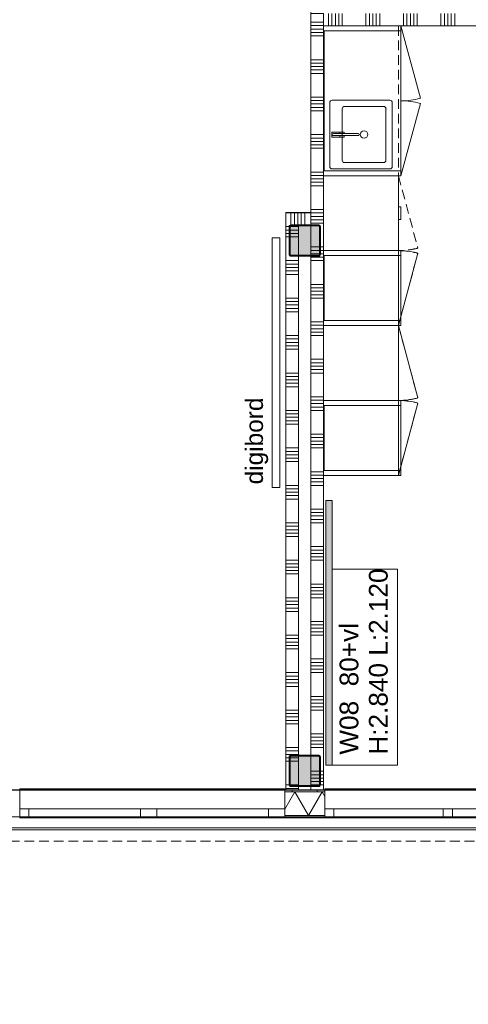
# Model space of a CAD drawing. Header units: millimetres. Extents: x -409 to 257590, y -7786 to 67330.
# Tile 2 of 210: x 6420 to 10009, y 15343 to 23230. Entities that reach past the tile are written whole.
import ezdxf

# ---------------------------------------------------------------- set-up
doc = ezdxf.new("R2010")
doc.units = ezdxf.units.MM
doc.header["$MEASUREMENT"] = 0
doc.linetypes.add('B0702', pattern=[117.37, 78.119999, -39.250001])
for name, color, linetype in [('42 Binnenwandafw', 7, 'Continuous'), ('42 Binnenwandafw Doorsnede-arcering', 7, 'Continuous'), ('72 VI kastenwanden', 7, 'Continuous'), ('Info Wandafwerking aanduiding', 7, 'Continuous'), ('New_21 Buitenwanden', 7, 'Continuous'), ('New_21 Buitenwanden Doorsnede-arcering', 7, 'Continuous'), ('New_21 Buitenwanden Laagscheidingslijnen', 7, 'Continuous'), ('New_21 Buitenwanden Ramen', 7, 'Continuous'), ('New_22 NC Binnenwanden', 7, 'Continuous'), ('New_22 NC Binnenwanden Doorsnede-arcering', 7, 'Continuous'), ('New_23 Vloeren', 7, 'Continuous'), ('New_41 Buitenwandafwerking houten latten', 7, 'Continuous'), ('New_72 Vaste Inrichting', 7, 'Continuous'), ('New_72 VI kastenwanden', 7, 'Continuous'), ('New_info tekst digiborden', 7, 'Continuous'), ('New_Z Ruimtefuncties Zone omranding', 7, 'Continuous'), ('S-COLS-____-OTLN.RVT S', 7, 'Continuous'), ('S-COLS-____-OTLN.RVT S 2D arcering', 7, 'Continuous')]:
    doc.layers.add(name, color=color, linetype=linetype)
doc.styles.add('GENERATED_STYLE_1', font='txt')

# ---------------------------------------------------------------- blocks, each defined once
blk = doc.blocks.new('Slab_1_2', base_point=(0, 42578.3))
at = {"layer": 'New_23 Vloeren', "color": 1, "linetype": 'Continuous', "lineweight": 0, "flags": 128}
blk.add_lwpolyline([(0, 39540), (0, 17060), (25600, 17060), (25600, 17609.8), (25675, 17609.8), (25675, 23014.6), (28539.8, 23014.6), (28539.8, 23140.4), (29892.5, 23140.4), (29892.5, 17609.8), (30010, 17609.8), (30010, 0), (61758.5, 0)], dxfattribs=at)
blk = doc.blocks.new('*X181')
at = {"layer": 'New_22 NC Binnenwanden Doorsnede-arcering', "color": 254, "linetype": 'Continuous', "lineweight": 0, "true_color": 0xe9ebeb}
for p, q in [((8890.3, 23181.5), (8890.3, 23280)), ((8917.7, 23181.5), (8917.7, 23280)), ((8945.1, 23181.5), (8945.1, 23280)), ((8972.6, 23181.5), (8972.6, 23280)), ((9000, 23181.5), (9000, 23280)), ((9190.3, 23181.5), (9190.3, 23280)), ((9217.7, 23181.5), (9217.7, 23280)), ((9245.1, 23181.5), (9245.1, 23280)), ((9272.6, 23181.5), (9272.6, 23280)), ((9300, 23181.5), (9300, 23280)), ((9490.3, 23181.5), (9490.3, 23280)), ((9517.7, 23181.5), (9517.7, 23280)), ((9545.1, 23181.5), (9545.1, 23280)), ((9572.6, 23181.5), (9572.6, 23280)), ((9600, 23181.5), (9600, 23280)), ((9790.3, 23181.5), (9790.3, 23280)), ((9817.7, 23181.5), (9817.7, 23280)), ((9845.1, 23181.5), (9845.1, 23280)), ((9872.6, 23181.5), (9872.6, 23280)), ((9900, 23181.5), (9900, 23280)), ((10090.3, 23181.5), (10090.3, 23280)), ((10117.7, 23181.5), (10117.7, 23280)), ((10145.1, 23181.5), (10145.1, 23280)), ((8890.3, 23180), (8890.3, 23181.5)), ((8917.7, 23180), (8917.7, 23181.5)), ((8945.1, 23180), (8945.1, 23181.5)), ((8972.6, 23180), (8972.6, 23181.5)), ((9000, 23180), (9000, 23181.5)), ((9190.3, 23180), (9190.3, 23181.5)), ((9217.7, 23180), (9217.7, 23181.5)), ((9245.1, 23180), (9245.1, 23181.5)), ((9272.6, 23180), (9272.6, 23181.5)), ((9300, 23180), (9300, 23181.5)), ((9490.3, 23180), (9490.3, 23181.5)), ((9517.7, 23180), (9517.7, 23181.5)), ((9545.1, 23180), (9545.1, 23181.5)), ((9572.6, 23180), (9572.6, 23181.5)), ((9600, 23180), (9600, 23181.5)), ((9790.3, 23180), (9790.3, 23181.5)), ((9817.7, 23180), (9817.7, 23181.5)), ((9845.1, 23180), (9845.1, 23181.5)), ((9872.6, 23180), (9872.6, 23181.5)), ((9900, 23180), (9900, 23181.5)), ((10090.3, 23180), (10090.3, 23181.5)), ((10117.7, 23180), (10117.7, 23181.5)), ((10145.1, 23180), (10145.1, 23181.5))]:
    blk.add_line(p, q, dxfattribs=at)
blk = doc.blocks.new('Wall_29_2', base_point=(15750, 23280))
at = {"layer": 'New_22 NC Binnenwanden', "color": 8, "linetype": 'Continuous', "lineweight": 0, "true_color": 0x778488, "flags": 128}
for points in [[(8850, 23280), (8850, 23180)], [(8850, 23180), (10150, 23180)]]:
    blk.add_lwpolyline(points, dxfattribs=at)
at = {"layer": 'New_22 NC Binnenwanden', "color": 8, "lineweight": 0, "true_color": 0x778488}
blk.add_blockref('*X181', (0, 0), dxfattribs=at)
blk = doc.blocks.new('*X766')
at = {"layer": 'New_22 NC Binnenwanden Doorsnede-arcering', "color": 254, "linetype": 'Continuous', "lineweight": 0, "true_color": 0xe9ebeb}
for p, q in [((8672.6, 21585), (8672.6, 21684.8)), ((8700, 21585), (8700, 21684.8))]:
    blk.add_line(p, q, dxfattribs=at)
blk = doc.blocks.new('*X767')
at = {"layer": 'New_22 NC Binnenwanden Doorsnede-arcering', "color": 254, "linetype": 'Continuous', "lineweight": 0, "true_color": 0xe9ebeb}
for p, q in [((8590.3, 21644.5), (8590.3, 21684.8)), ((8617.7, 21617.1), (8617.7, 21684.8)), ((8645.1, 21589.7), (8645.1, 21684.8))]:
    blk.add_line(p, q, dxfattribs=at)
blk = doc.blocks.new('*X768')
at = {"layer": 'New_22 NC Binnenwanden Doorsnede-arcering', "color": 254, "linetype": 'Continuous', "lineweight": 0, "true_color": 0xe9ebeb}
for p, q in [((8590.3, 21584.8), (8590.3, 21644.5)), ((8617.7, 21585), (8617.7, 21617.1)), ((8645.1, 21585), (8645.1, 21589.7))]:
    blk.add_line(p, q, dxfattribs=at)
blk = doc.blocks.new('Wall_168_2', base_point=(8850, 21684.8))
at = {"layer": 'New_22 NC Binnenwanden', "color": 8, "linetype": 'Continuous', "lineweight": 0, "true_color": 0x778488, "flags": 128}
for points in [[(8750, 21684.8), (8550, 21684.8)], [(8550, 21684.8), (8550, 21584.8)], [(8750, 21684.8), (8750, 21584.8)]]:
    blk.add_lwpolyline(points, dxfattribs=at)
at = {"layer": 'New_22 NC Binnenwanden', "color": 8, "lineweight": 0, "true_color": 0x778488}
for name in ['*X767', '*X768', '*X766']:
    blk.add_blockref(name, (0, 0), dxfattribs=at)
blk = doc.blocks.new('Wall_215_2', base_point=(-0.2, 17059.8))
at = {"layer": 'New_21 Buitenwanden', "color": 8, "linetype": 'Continuous', "lineweight": 0, "true_color": 0x778488}
for p, q in [((-144.2, 16845.8), (25615.2, 16845.8)), ((-214.2, 16757.8), (25814.2, 16757.8))]:
    blk.add_line(p, q, dxfattribs=at)
at = {"layer": 'New_21 Buitenwanden', "color": 8, "linetype": 'Continuous', "lineweight": 0, "true_color": 0x778488, "flags": 128}
for points in [[(25600.2, 17059.8), (-0.2, 17059.8)], [(-320.2, 16739.8), (25920.2, 16739.8)]]:
    blk.add_lwpolyline(points, dxfattribs=at)
blk = doc.blocks.new('Kast basis 2D 22')
at = {"layer": 'New_72 VI kastenwanden', "color": 1, "linetype": 'Continuous', "lineweight": 0}
for p, q in [((0, 620), (1200, 620)), ((0, 0), (0, 620)), ((1125, 570), (615, 570)), ((890, 554), (850, 554)), ((850, 554), (850, 489)), ((890, 489), (890, 554)), ((1200, 0), (1200, 620)), ((595, 550), (595, 90)), ((850, 489), (861, 489)), ((861, 488), (850.3, 488)), ((850.3, 488), (850.3, 453)), ((861, 540), (861, 342.1)), ((861, 489), (861, 540)), ((861, 453), (861, 488)), ((879, 342.2), (879, 540)), ((879, 540), (879, 489)), ((879, 489), (890, 489)), ((889.7, 488), (879, 488)), ((879, 488), (879, 453)), ((889.7, 453), (889.7, 488)), ((1145, 90), (1145, 550)), ((645, 450), (645, 140)), ((1075, 470), (665, 470)), ((850.3, 453), (861, 453)), ((879, 453), (889.7, 453)), ((1095, 140), (1095, 450)), ((665, 120), (1075, 120)), ((0, 0), (1200, 0)), ((0, 0), (579.6, -155.3)), ((615, 70), (1125, 70)), ((1200, 0), (620.4, -155.3))]:
    blk.add_line(p, q, dxfattribs=at)
blk.add_circle((870, 295), 30, dxfattribs=at)
for centre, radius, start, end in [((615, 550), 20, 90, 180), ((1125, 550), 20, 0, 90), ((870, 540), 9, 0, 180), ((870, 540), 9, 0, 180), ((665, 450), 20, 90, 180), ((1075, 450), 20, 0, 90), ((870, 342.1), 9, 180.14724, 0.14724), ((615, 90), 20, 180, 270), ((665, 140), 20, 180, 270), ((1075, 140), 20, 270, 0), ((1125, 90), 20, 270, 0), ((0, 0), 600, 345, 0), ((1200, 0), 600, 180, 195)]:
    blk.add_arc(centre, radius, start, end, dxfattribs=at)
blk.add_point((665, 120), dxfattribs=at)
blk = doc.blocks.new('Kast basis 1D 22')
at = {"layer": 'New_72 VI kastenwanden', "color": 1, "linetype": 'Continuous', "lineweight": 0}
for p, q in [((0, 600), (600, 600)), ((0, 0), (0, 600)), ((600, 0), (600, 600)), ((0, 0), (600, 0)), ((0, 0), (579.6, -155.3))]:
    blk.add_line(p, q, dxfattribs=at)
blk.add_arc((0, 0), 600, 345, 0, dxfattribs=at)
blk = doc.blocks.new('*X1167')
at = {"layer": 'New_22 NC Binnenwanden Doorsnede-arcering', "color": 254, "linetype": 'Continuous', "lineweight": 0, "true_color": 0xe9ebeb}
for p, q in [((8750, 23209.7), (8850, 23209.7)), ((8750, 23182.3), (8850, 23182.3)), ((8750, 23154.9), (8850, 23154.9)), ((8750, 23127.4), (8850, 23127.4)), ((8750, 23100), (8850, 23100)), ((8750, 22909.7), (8850, 22909.7)), ((8750, 22882.3), (8850, 22882.3)), ((8750, 22854.9), (8850, 22854.9)), ((8750, 22827.4), (8850, 22827.4)), ((8750, 22800), (8850, 22800)), ((8750, 22609.7), (8850, 22609.7)), ((8750, 22582.3), (8850, 22582.3)), ((8750, 22554.9), (8850, 22554.9)), ((8750, 22527.4), (8850, 22527.4)), ((8750, 22500), (8850, 22500)), ((8750, 22309.7), (8850, 22309.7)), ((8750, 22282.3), (8850, 22282.3)), ((8750, 22254.9), (8850, 22254.9)), ((8750, 22227.4), (8850, 22227.4)), ((8750, 22200), (8850, 22200)), ((8750, 22009.7), (8850, 22009.7)), ((8750, 21982.3), (8850, 21982.3)), ((8750, 21954.9), (8850, 21954.9)), ((8750, 21927.4), (8850, 21927.4)), ((8750, 21900), (8850, 21900)), ((8750, 21709.7), (8850, 21709.7)), ((8750, 21682.3), (8850, 21682.3)), ((8750, 21654.9), (8850, 21654.9)), ((8750, 21627.4), (8850, 21627.4)), ((8750, 21600), (8850, 21600)), ((8825, 21409.7), (8850, 21409.7)), ((8825, 21382.3), (8850, 21382.3)), ((8750, 21327.4), (8850, 21327.4)), ((8750, 21300), (8850, 21300)), ((8825, 21354.9), (8850, 21354.9)), ((8750, 21109.7), (8850, 21109.7)), ((8750, 21082.3), (8850, 21082.3)), ((8750, 21054.9), (8850, 21054.9)), ((8750, 21027.4), (8850, 21027.4)), ((8750, 21000), (8850, 21000)), ((8750, 20809.7), (8850, 20809.7)), ((8750, 20782.3), (8850, 20782.3)), ((8750, 20754.9), (8850, 20754.9)), ((8750, 20727.4), (8850, 20727.4)), ((8750, 20700), (8850, 20700)), ((8750, 20509.7), (8850, 20509.7)), ((8750, 20482.3), (8850, 20482.3)), ((8750, 20454.9), (8850, 20454.9)), ((8750, 20427.4), (8850, 20427.4)), ((8750, 20400), (8850, 20400)), ((8750, 20209.7), (8850, 20209.7)), ((8750, 20182.3), (8850, 20182.3)), ((8750, 20154.9), (8850, 20154.9)), ((8750, 20127.4), (8850, 20127.4)), ((8750, 20100), (8850, 20100)), ((8750, 19909.7), (8850, 19909.7)), ((8750, 19882.3), (8850, 19882.3)), ((8750, 19854.9), (8850, 19854.9)), ((8750, 19827.4), (8850, 19827.4)), ((8750, 19800), (8850, 19800)), ((8750, 19609.7), (8850, 19609.7)), ((8750, 19582.3), (8850, 19582.3)), ((8750, 19554.9), (8850, 19554.9)), ((8750, 19527.4), (8850, 19527.4)), ((8750, 19500), (8850, 19500)), ((8750, 19309.7), (8850, 19309.7)), ((8750, 19282.3), (8850, 19282.3)), ((8750, 19254.9), (8850, 19254.9)), ((8750, 19227.4), (8850, 19227.4)), ((8750, 19200), (8850, 19200)), ((8750, 19009.7), (8850, 19009.7)), ((8750, 18982.3), (8850, 18982.3)), ((8750, 18954.9), (8850, 18954.9)), ((8750, 18927.4), (8850, 18927.4)), ((8750, 18900), (8850, 18900)), ((8750, 18709.7), (8850, 18709.7)), ((8750, 18682.3), (8850, 18682.3)), ((8750, 18654.9), (8850, 18654.9)), ((8750, 18627.4), (8850, 18627.4)), ((8750, 18600), (8850, 18600)), ((8750, 18409.7), (8850, 18409.7)), ((8750, 18382.3), (8850, 18382.3)), ((8750, 18354.9), (8850, 18354.9)), ((8750, 18327.4), (8850, 18327.4)), ((8750, 18300), (8850, 18300)), ((8750, 18109.7), (8850, 18109.7)), ((8750, 18082.3), (8850, 18082.3)), ((8750, 18054.9), (8850, 18054.9)), ((8750, 18027.4), (8850, 18027.4)), ((8750, 18000), (8850, 18000)), ((8750, 17809.7), (8850, 17809.7)), ((8750, 17782.3), (8850, 17782.3)), ((8750, 17754.9), (8850, 17754.9)), ((8750, 17727.4), (8850, 17727.4)), ((8750, 17700), (8850, 17700)), ((8750, 17509.7), (8850, 17509.7)), ((8750, 17482.3), (8850, 17482.3)), ((8750, 17454.9), (8850, 17454.9)), ((8750, 17427.4), (8850, 17427.4)), ((8750, 17400), (8850, 17400)), ((8825, 17209.7), (8850, 17209.7)), ((8825, 17182.3), (8850, 17182.3)), ((8825, 17154.9), (8850, 17154.9)), ((8825, 17127.4), (8850, 17127.4)), ((8824.6, 17100), (8850, 17100))]:
    blk.add_line(p, q, dxfattribs=at)
blk = doc.blocks.new('*X1168')
at = {"layer": 'New_22 NC Binnenwanden Doorsnede-arcering', "color": 254, "linetype": 'Continuous', "lineweight": 0, "true_color": 0xe9ebeb}
for p, q in [((8750, 17209.7), (8817, 17209.7)), ((8750, 17182.3), (8817, 17182.3)), ((8750, 17154.9), (8817, 17154.9)), ((8750, 17127.4), (8817, 17127.4)), ((8750, 17100), (8816.6, 17100))]:
    blk.add_line(p, q, dxfattribs=at)
blk = doc.blocks.new('*X1169')
at = {"layer": 'New_22 NC Binnenwanden Doorsnede-arcering', "color": 254, "linetype": 'Continuous', "lineweight": 0, "true_color": 0xe9ebeb}
for p, q in [((8750, 21409.7), (8817, 21409.7)), ((8750, 21382.3), (8817, 21382.3)), ((8750, 21354.9), (8817, 21354.9))]:
    blk.add_line(p, q, dxfattribs=at)
blk = doc.blocks.new('Wall_264_2', base_point=(8850, 23280))
at = {"layer": 'New_22 NC Binnenwanden', "color": 8, "linetype": 'Continuous', "lineweight": 0, "true_color": 0x778488, "flags": 128}
for points in [[(8750, 23280), (8750, 21585)], [(8850, 23280), (8750, 23280)], [(8850, 17060), (8850, 23280)], [(8750, 21577), (8750, 21343)], [(8750, 21335), (8750, 17335)], [(8750, 17327), (8750, 17093)], [(8750, 17085), (8750, 17060)], [(8850, 17060), (8750, 17060)]]:
    blk.add_lwpolyline(points, dxfattribs=at)
at = {"layer": 'New_22 NC Binnenwanden', "color": 8, "lineweight": 0, "true_color": 0x778488}
for name in ['*X1167', '*X1169', '*X1168']:
    blk.add_blockref(name, (0, 0), dxfattribs=at)
blk = doc.blocks.new('*X1175')
at = {"layer": 'New_22 NC Binnenwanden Doorsnede-arcering', "color": 254, "linetype": 'Continuous', "lineweight": 0, "true_color": 0xe9ebeb}
for p, q in [((8559.3, 21572.6), (8550, 21572.6)), ((8559.3, 21545.1), (8550, 21545.1)), ((8576.5, 21572.6), (8559.3, 21572.6)), ((8575, 21545.1), (8559.3, 21545.1)), ((8559.3, 21517.7), (8550, 21517.7)), ((8559.3, 21490.3), (8550, 21490.3)), ((8575, 21517.7), (8559.3, 21517.7)), ((8575, 21490.3), (8559.3, 21490.3)), ((8559.3, 21300), (8550, 21300)), ((8650, 21300), (8559.3, 21300)), ((8559.3, 21272.6), (8550, 21272.6)), ((8559.3, 21245.1), (8550, 21245.1)), ((8559.3, 21217.7), (8550, 21217.7)), ((8650, 21272.6), (8559.3, 21272.6)), ((8650, 21245.1), (8559.3, 21245.1)), ((8650, 21217.7), (8559.3, 21217.7)), ((8559.3, 21190.3), (8550, 21190.3)), ((8650, 21190.3), (8559.3, 21190.3)), ((8559.3, 21000), (8550, 21000)), ((8650, 21000), (8559.3, 21000)), ((8559.3, 20972.6), (8550, 20972.6)), ((8559.3, 20945.1), (8550, 20945.1)), ((8559.3, 20917.7), (8550, 20917.7)), ((8650, 20972.6), (8559.3, 20972.6)), ((8650, 20945.1), (8559.3, 20945.1)), ((8650, 20917.7), (8559.3, 20917.7)), ((8559.3, 20890.3), (8550, 20890.3)), ((8650, 20890.3), (8559.3, 20890.3)), ((8559.3, 20700), (8550, 20700)), ((8559.3, 20672.6), (8550, 20672.6)), ((8650, 20700), (8559.3, 20700)), ((8650, 20672.6), (8559.3, 20672.6)), ((8559.3, 20645.1), (8550, 20645.1)), ((8559.3, 20617.7), (8550, 20617.7)), ((8559.3, 20590.3), (8550, 20590.3)), ((8650, 20645.1), (8559.3, 20645.1)), ((8650, 20617.7), (8559.3, 20617.7)), ((8650, 20590.3), (8559.3, 20590.3)), ((8559.3, 20400), (8550, 20400)), ((8559.3, 20372.6), (8550, 20372.6)), ((8650, 20400), (8559.3, 20400)), ((8650, 20372.6), (8559.3, 20372.6)), ((8559.3, 20345.1), (8550, 20345.1)), ((8559.3, 20317.7), (8550, 20317.7)), ((8559.3, 20290.3), (8550, 20290.3)), ((8650, 20345.1), (8559.3, 20345.1)), ((8650, 20317.7), (8559.3, 20317.7)), ((8650, 20290.3), (8559.3, 20290.3)), ((8559.3, 20100), (8550, 20100)), ((8559.3, 20072.6), (8550, 20072.6)), ((8559.3, 20045.1), (8550, 20045.1)), ((8650, 20100), (8559.3, 20100)), ((8650, 20072.6), (8559.3, 20072.6)), ((8650, 20045.1), (8559.3, 20045.1)), ((8559.3, 20017.7), (8550, 20017.7)), ((8559.3, 19990.3), (8550, 19990.3)), ((8650, 20017.7), (8559.3, 20017.7)), ((8650, 19990.3), (8559.3, 19990.3)), ((8559.3, 19800), (8550, 19800)), ((8650, 19800), (8559.3, 19800)), ((8559.3, 19772.6), (8550, 19772.6)), ((8559.3, 19745.1), (8550, 19745.1)), ((8559.3, 19717.7), (8550, 19717.7)), ((8650, 19772.6), (8559.3, 19772.6)), ((8650, 19745.1), (8559.3, 19745.1)), ((8650, 19717.7), (8559.3, 19717.7)), ((8559.3, 19690.3), (8550, 19690.3)), ((8650, 19690.3), (8559.3, 19690.3)), ((8559.3, 19500), (8550, 19500)), ((8650, 19500), (8559.3, 19500)), ((8559.3, 19472.6), (8550, 19472.6)), ((8559.3, 19445.1), (8550, 19445.1)), ((8559.3, 19417.7), (8550, 19417.7)), ((8650, 19472.6), (8559.3, 19472.6)), ((8650, 19445.1), (8559.3, 19445.1)), ((8650, 19417.7), (8559.3, 19417.7)), ((8559.3, 19390.3), (8550, 19390.3)), ((8650, 19390.3), (8559.3, 19390.3)), ((8559.3, 19200), (8550, 19200)), ((8559.3, 19172.6), (8550, 19172.6)), ((8650, 19200), (8559.3, 19200)), ((8650, 19172.6), (8559.3, 19172.6)), ((8559.3, 19145.1), (8550, 19145.1)), ((8559.3, 19117.7), (8550, 19117.7)), ((8559.3, 19090.3), (8550, 19090.3)), ((8650, 19145.1), (8559.3, 19145.1)), ((8650, 19117.7), (8559.3, 19117.7)), ((8650, 19090.3), (8559.3, 19090.3)), ((8559.3, 18900), (8550, 18900)), ((8559.3, 18872.6), (8550, 18872.6)), ((8650, 18900), (8559.3, 18900)), ((8650, 18872.6), (8559.3, 18872.6)), ((8559.3, 18845.1), (8550, 18845.1)), ((8559.3, 18817.7), (8550, 18817.7)), ((8559.3, 18790.3), (8550, 18790.3)), ((8650, 18845.1), (8559.3, 18845.1)), ((8650, 18817.7), (8559.3, 18817.7)), ((8650, 18790.3), (8559.3, 18790.3)), ((8559.3, 18600), (8550, 18600)), ((8559.3, 18572.6), (8550, 18572.6)), ((8559.3, 18545.1), (8550, 18545.1)), ((8650, 18600), (8559.3, 18600)), ((8650, 18572.6), (8559.3, 18572.6)), ((8650, 18545.1), (8559.3, 18545.1)), ((8559.3, 18517.7), (8550, 18517.7)), ((8559.3, 18490.3), (8550, 18490.3)), ((8650, 18517.7), (8559.3, 18517.7)), ((8650, 18490.3), (8559.3, 18490.3)), ((8559.3, 18300), (8550, 18300)), ((8650, 18300), (8559.3, 18300)), ((8559.3, 18272.6), (8550, 18272.6)), ((8559.3, 18245.1), (8550, 18245.1)), ((8650, 18272.6), (8559.3, 18272.6)), ((8650, 18245.1), (8559.3, 18245.1)), ((8559.3, 18217.7), (8550, 18217.7)), ((8559.3, 18190.3), (8550, 18190.3)), ((8650, 18217.7), (8559.3, 18217.7)), ((8650, 18190.3), (8559.3, 18190.3)), ((8559.3, 18000), (8550, 18000)), ((8650, 18000), (8559.3, 18000)), ((8559.3, 17972.6), (8550, 17972.6)), ((8559.3, 17945.1), (8550, 17945.1)), ((8559.3, 17917.7), (8550, 17917.7)), ((8650, 17972.6), (8559.3, 17972.6)), ((8650, 17945.1), (8559.3, 17945.1)), ((8650, 17917.7), (8559.3, 17917.7)), ((8559.3, 17890.3), (8550, 17890.3)), ((8650, 17890.3), (8559.3, 17890.3)), ((8559.3, 17700), (8550, 17700)), ((8559.3, 17672.6), (8550, 17672.6)), ((8650, 17700), (8559.3, 17700)), ((8650, 17672.6), (8559.3, 17672.6)), ((8559.3, 17645.1), (8550, 17645.1)), ((8559.3, 17617.7), (8550, 17617.7)), ((8559.3, 17590.3), (8550, 17590.3)), ((8650, 17645.1), (8559.3, 17645.1)), ((8650, 17617.7), (8559.3, 17617.7)), ((8650, 17590.3), (8559.3, 17590.3)), ((8559.3, 17400), (8550, 17400)), ((8559.3, 17372.6), (8550, 17372.6)), ((8650, 17400), (8559.3, 17400)), ((8650, 17372.6), (8559.3, 17372.6)), ((8559.3, 17345.1), (8550, 17345.1)), ((8559.3, 17317.7), (8550, 17317.7)), ((8559.3, 17290.3), (8550, 17290.3)), ((8650, 17345.1), (8559.3, 17345.1)), ((8575, 17317.7), (8559.3, 17317.7)), ((8575, 17290.3), (8559.3, 17290.3)), ((8559.3, 17100), (8550, 17100)), ((8559.3, 17072.6), (8550, 17072.6)), ((8575.4, 17100), (8559.3, 17100)), ((8650, 17072.6), (8559.3, 17072.6))]:
    blk.add_line(p, q, dxfattribs=at)
blk = doc.blocks.new('*X1176')
at = {"layer": 'New_22 NC Binnenwanden Doorsnede-arcering', "color": 254, "linetype": 'Continuous', "lineweight": 0, "true_color": 0xe9ebeb}
for p, q in [((8650, 17317.7), (8583, 17317.7)), ((8650, 17290.3), (8583, 17290.3)), ((8650, 17100), (8583.4, 17100))]:
    blk.add_line(p, q, dxfattribs=at)
blk = doc.blocks.new('*X1177')
at = {"layer": 'New_22 NC Binnenwanden Doorsnede-arcering', "color": 254, "linetype": 'Continuous', "lineweight": 0, "true_color": 0xe9ebeb}
for p, q in [((8650, 21545.1), (8583, 21545.1)), ((8650, 21572.6), (8584.5, 21572.6)), ((8650, 21517.7), (8583, 21517.7)), ((8650, 21490.3), (8583, 21490.3))]:
    blk.add_line(p, q, dxfattribs=at)
blk = doc.blocks.new('Wall_266_2', base_point=(8550, 21684.8))
at = {"layer": 'New_22 NC Binnenwanden', "color": 8, "linetype": 'Continuous', "lineweight": 0, "true_color": 0x778488, "flags": 128}
for points in [[(8550, 21584.8), (8550, 17060)], [(8650, 21343), (8650, 21577)], [(8650, 17335), (8650, 21335)], [(8650, 17093), (8650, 17327)], [(8550, 17060), (8650, 17060)], [(8650, 17060), (8650, 17085)]]:
    blk.add_lwpolyline(points, dxfattribs=at)
at = {"layer": 'New_22 NC Binnenwanden', "color": 8, "lineweight": 0, "true_color": 0x778488}
for name in ['*X1175', '*X1177', '*X1176']:
    blk.add_blockref(name, (0, 0), dxfattribs=at)
blk = doc.blocks.new('Wall_391_2', base_point=(8850, 17260))
at = {"layer": '42 Binnenwandafw Doorsnede-arcering', "linetype": 'Continuous', "lineweight": 0, "true_color": 0x934451}
blk.add_hatch(color=15, dxfattribs=at).paths.add_polyline_path([(8920, 17260), (8919.7, 19380.1), (8869.7, 19380.1), (8870, 17260)])
at = {"layer": '42 Binnenwandafw', "color": 15, "linetype": 'Continuous', "lineweight": 0, "true_color": 0x934451, "flags": 128}
for points in [[(8919.7, 19380.1), (8869.7, 19380.1)], [(8869.7, 19380.1), (8870, 17260)], [(8920, 17260), (8919.7, 19380.1)], [(8870, 17260), (8920, 17260)]]:
    blk.add_lwpolyline(points, dxfattribs=at)
blk = doc.blocks.new('Notitiebord 22 KM')
at = {"layer": 'New_72 Vaste Inrichting', "color": 253, "linetype": 'Continuous', "lineweight": 0, "true_color": 0x99a3a6}
for p, q in [((2000, 60), (0, 60)), ((0, 60), (0, 0)), ((0, 0), (2000, 0)), ((2000, 0), (2000, 60))]:
    blk.add_line(p, q, dxfattribs=at)
blk = doc.blocks.new('Column 340[23]_2', base_point=(0.5, 3))
at = {"layer": 'S-COLS-____-OTLN.RVT S 2D arcering', "linetype": 'Continuous', "lineweight": 0, "true_color": 0x778488}
h = blk.add_hatch(color=8, dxfattribs=at)
h.paths.add_polyline_path([(8575.5, 21348.7), (8576.5, 21343.8), (8579.3, 21339.5), (8583.5, 21336.7), (8588.5, 21335.7), (8812.5, 21335.7), (8817.5, 21336.7), (8821.7, 21339.5), (8824.5, 21343.8), (8825.5, 21348.7), (8825.5, 21572.7), (8824.5, 21577.7), (8821.7, 21581.9), (8817.5, 21584.8), (8812.5, 21585.7), (8588.5, 21585.7), (8583.5, 21584.8), (8579.3, 21581.9), (8576.5, 21577.7), (8575.5, 21572.7)])
h.paths.add_polyline_path([(8812.5, 21343.7), (8588.5, 21343.7), (8586.6, 21344.1), (8585, 21345.2), (8583.9, 21346.8), (8583.5, 21348.7), (8583.5, 21572.7), (8583.9, 21574.7), (8585, 21576.3), (8586.6, 21577.4), (8588.5, 21577.7), (8812.5, 21577.7), (8814.4, 21577.4), (8816.1, 21576.3), (8817.1, 21574.7), (8817.5, 21572.7), (8817.5, 21348.7), (8817.1, 21346.8), (8816.1, 21345.2), (8814.4, 21344.1)], flags=0)
blk.add_hatch(color=8, dxfattribs=at).paths.add_polyline_path([(8812.5, 21577.7), (8588.5, 21577.7), (8586.6, 21577.4), (8585, 21576.3), (8583.9, 21574.7), (8583.5, 21572.7), (8583.5, 21348.7), (8583.9, 21346.8), (8585, 21345.2), (8586.6, 21344.1), (8588.5, 21343.7), (8812.5, 21343.7), (8814.4, 21344.1), (8816.1, 21345.2), (8817.1, 21346.8), (8817.5, 21348.7), (8817.5, 21572.7), (8817.1, 21574.7), (8816.1, 21576.3), (8814.4, 21577.4)])
at = {"layer": 'S-COLS-____-OTLN.RVT S', "color": 1, "linetype": 'Continuous', "lineweight": 0}
for p, q in [((8576.5, 21577.7), (8575.5, 21572.7)), ((8575.5, 21572.7), (8575.5, 21348.7)), ((8579.3, 21581.9), (8576.5, 21577.7)), ((8583.5, 21584.8), (8579.3, 21581.9)), ((8588.5, 21585.7), (8583.5, 21584.8)), ((8583.5, 21572.7), (8583.9, 21574.7)), ((8583.5, 21348.7), (8583.5, 21572.7)), ((8583.9, 21574.7), (8585, 21576.3)), ((8585, 21576.3), (8586.6, 21577.4)), ((8586.6, 21577.4), (8588.5, 21577.7)), ((8812.5, 21585.7), (8588.5, 21585.7)), ((8588.5, 21577.7), (8812.5, 21577.7)), ((8817.5, 21584.8), (8812.5, 21585.7)), ((8812.5, 21577.7), (8814.4, 21577.4)), ((8814.4, 21577.4), (8816.1, 21576.3)), ((8816.1, 21576.3), (8817.1, 21574.7)), ((8817.1, 21574.7), (8817.5, 21572.7)), ((8821.7, 21581.9), (8817.5, 21584.8)), ((8817.5, 21572.7), (8817.5, 21348.7)), ((8824.5, 21577.7), (8821.7, 21581.9)), ((8825.5, 21572.7), (8824.5, 21577.7)), ((8825.5, 21348.7), (8825.5, 21572.7)), ((8575.5, 21348.7), (8576.5, 21343.8)), ((8576.5, 21343.8), (8579.3, 21339.5)), ((8579.3, 21339.5), (8583.5, 21336.7)), ((8583.9, 21346.8), (8583.5, 21348.7)), ((8583.5, 21336.7), (8588.5, 21335.7)), ((8585, 21345.2), (8583.9, 21346.8)), ((8586.6, 21344.1), (8585, 21345.2)), ((8588.5, 21343.7), (8586.6, 21344.1)), ((8812.5, 21343.7), (8588.5, 21343.7)), ((8588.5, 21335.7), (8812.5, 21335.7)), ((8814.4, 21344.1), (8812.5, 21343.7)), ((8812.5, 21335.7), (8817.5, 21336.7)), ((8816.1, 21345.2), (8814.4, 21344.1)), ((8817.1, 21346.8), (8816.1, 21345.2)), ((8817.5, 21348.7), (8817.1, 21346.8)), ((8817.5, 21336.7), (8821.7, 21339.5)), ((8821.7, 21339.5), (8824.5, 21343.8)), ((8824.5, 21343.8), (8825.5, 21348.7))]:
    blk.add_line(p, q, dxfattribs=at)
blk = doc.blocks.new('Column 341[24]_2', base_point=(0.5, 3))
at = {"layer": 'S-COLS-____-OTLN.RVT S 2D arcering', "linetype": 'Continuous', "lineweight": 0, "true_color": 0x778488}
h = blk.add_hatch(color=8, dxfattribs=at)
h.paths.add_polyline_path([(8575.5, 17101), (8576.5, 17096), (8579.3, 17091.8), (8583.5, 17088.9), (8588.5, 17088), (8812.5, 17088), (8817.5, 17088.9), (8821.7, 17091.8), (8824.5, 17096), (8825.5, 17101), (8825.5, 17325), (8824.5, 17329.9), (8821.7, 17334.1), (8817.5, 17337), (8812.5, 17338), (8588.5, 17338), (8583.5, 17337), (8579.3, 17334.1), (8576.5, 17329.9), (8575.5, 17325)])
h.paths.add_polyline_path([(8812.5, 17096), (8588.5, 17096), (8586.6, 17096.3), (8585, 17097.4), (8583.9, 17099), (8583.5, 17101), (8583.5, 17325), (8583.9, 17326.9), (8585, 17328.5), (8586.6, 17329.6), (8588.5, 17330), (8812.5, 17330), (8814.4, 17329.6), (8816.1, 17328.5), (8817.1, 17326.9), (8817.5, 17325), (8817.5, 17101), (8817.1, 17099), (8816.1, 17097.4), (8814.4, 17096.3)], flags=0)
blk.add_hatch(color=8, dxfattribs=at).paths.add_polyline_path([(8812.5, 17330), (8588.5, 17330), (8586.6, 17329.6), (8585, 17328.5), (8583.9, 17326.9), (8583.5, 17325), (8583.5, 17101), (8583.9, 17099), (8585, 17097.4), (8586.6, 17096.3), (8588.5, 17096), (8812.5, 17096), (8814.4, 17096.3), (8816.1, 17097.4), (8817.1, 17099), (8817.5, 17101), (8817.5, 17325), (8817.1, 17326.9), (8816.1, 17328.5), (8814.4, 17329.6)])
at = {"layer": 'S-COLS-____-OTLN.RVT S', "color": 1, "linetype": 'Continuous', "lineweight": 0}
for p, q in [((8576.5, 17329.9), (8575.5, 17325)), ((8575.5, 17325), (8575.5, 17101)), ((8579.3, 17334.1), (8576.5, 17329.9)), ((8583.5, 17337), (8579.3, 17334.1)), ((8588.5, 17338), (8583.5, 17337)), ((8583.5, 17325), (8583.9, 17326.9)), ((8583.5, 17101), (8583.5, 17325)), ((8583.9, 17326.9), (8585, 17328.5)), ((8585, 17328.5), (8586.6, 17329.6)), ((8586.6, 17329.6), (8588.5, 17330)), ((8812.5, 17338), (8588.5, 17338)), ((8588.5, 17330), (8812.5, 17330)), ((8817.5, 17337), (8812.5, 17338)), ((8812.5, 17330), (8814.4, 17329.6)), ((8814.4, 17329.6), (8816.1, 17328.5)), ((8816.1, 17328.5), (8817.1, 17326.9)), ((8817.1, 17326.9), (8817.5, 17325)), ((8821.7, 17334.1), (8817.5, 17337)), ((8817.5, 17325), (8817.5, 17101)), ((8824.5, 17329.9), (8821.7, 17334.1)), ((8825.5, 17325), (8824.5, 17329.9)), ((8825.5, 17101), (8825.5, 17325)), ((8575.5, 17101), (8576.5, 17096)), ((8576.5, 17096), (8579.3, 17091.8)), ((8579.3, 17091.8), (8583.5, 17088.9)), ((8583.9, 17099), (8583.5, 17101)), ((8583.5, 17088.9), (8588.5, 17088)), ((8585, 17097.4), (8583.9, 17099)), ((8586.6, 17096.3), (8585, 17097.4)), ((8588.5, 17096), (8586.6, 17096.3)), ((8812.5, 17096), (8588.5, 17096)), ((8588.5, 17088), (8812.5, 17088)), ((8814.4, 17096.3), (8812.5, 17096)), ((8812.5, 17088), (8817.5, 17088.9)), ((8816.1, 17097.4), (8814.4, 17096.3)), ((8817.1, 17099), (8816.1, 17097.4)), ((8817.5, 17101), (8817.1, 17099)), ((8817.5, 17088.9), (8821.7, 17091.8)), ((8821.7, 17091.8), (8824.5, 17096)), ((8824.5, 17096), (8825.5, 17101))]:
    blk.add_line(p, q, dxfattribs=at)
blk = doc.blocks.new('Kast wand 2D 22_2')
at = {"layer": 'New_72 VI kastenwanden', "color": 1, "linetype": 'B0702', "lineweight": 0}
for p, q in [((1200, 600), (0, 600)), ((0, 600), (0, 0)), ((1200, 0), (1200, 600)), ((0, 0), (1200, 0))]:
    blk.add_line(p, q, dxfattribs=at)
blk = doc.blocks.new('#72 ladekast 4L')
at = {"layer": 'New_72 VI kastenwanden', "color": 9, "linetype": 'Continuous', "lineweight": 0}
for p, q in [((20, 620), (0, 620)), ((0, 620), (0, 40)), ((580, 620), (20, 620)), ((600, 620), (580, 620)), ((600, 40), (600, 620)), ((0, 40), (0, 20)), ((0, 20), (600, 20)), ((350, 20), (250, 20)), ((250, 20), (250, 0)), ((250, 0), (350, 0)), ((350, 0), (350, 20)), ((600, 20), (600, 40))]:
    blk.add_line(p, q, dxfattribs=at)
blk = doc.blocks.new('Kast wand 1D 22')
at = {"layer": 'New_72 VI kastenwanden', "color": 1, "linetype": 'B0702', "lineweight": 0}
for p, q in [((600, 600), (0, 600)), ((0, 600), (0, 0)), ((600, 0), (600, 600)), ((0, 0), (600, 0))]:
    blk.add_line(p, q, dxfattribs=at)
blk = doc.blocks.new('Kast wand 1D 22_2')
at = {"layer": 'New_72 VI kastenwanden', "color": 1, "linetype": 'B0702', "lineweight": 0}
for p, q in [((600, 600), (0, 600)), ((0, 600), (0, 0)), ((600, 0), (600, 600)), ((0, 0), (600, 0)), ((0, 0), (579.6, -155.3))]:
    blk.add_line(p, q, dxfattribs=at)
blk.add_arc((0, 0), 600, 345, 0, dxfattribs=at)
blk = doc.blocks.new('#72 kadervak')
at = {"layer": 'New_72 VI kastenwanden', "color": 7, "linetype": 'Continuous', "lineweight": 0}
for p, q in [((600, 620), (0, 620)), ((0, 620), (0, 0)), ((600, 620), (0, 620)), ((0, 620), (0, 0)), ((40, 620), (0, 620)), ((0, 620), (0, 0)), ((40, 0), (40, 620)), ((560, 620), (40, 620)), ((40, 620), (40, 615)), ((40, 615), (560, 615)), ((600, 620), (560, 620)), ((560, 620), (560, 0)), ((560, 615), (560, 620)), ((600, 0), (600, 620)), ((600, 0), (600, 620)), ((600, 0), (600, 620)), ((0, 0), (600, 0)), ((0, 0), (600, 0)), ((0, 0), (40, 0)), ((560, 0), (600, 0))]:
    blk.add_line(p, q, dxfattribs=at)
blk = doc.blocks.new('Kast hoog 1D 22')
at = {"layer": 'New_72 VI kastenwanden', "color": 1, "linetype": 'Continuous', "lineweight": 0}
for p, q in [((600, 600), (0, 600)), ((0, 600), (0, 0)), ((600, 0), (600, 600)), ((0, 0), (600, 0)), ((0, 0), (579.6, -155.3))]:
    blk.add_line(p, q, dxfattribs=at)
blk.add_arc((0, 0), 600, 345, 0, dxfattribs=at)
blk = doc.blocks.new('#72 pantryvak')
at = {"layer": '72 VI kastenwanden', "color": 1, "linetype": 'Continuous', "lineweight": 0}
for p, q in [((1200, 620), (0, 620)), ((0, 620), (0, 0)), ((40, 620), (0, 620)), ((0, 620), (0, 0)), ((1160, 620), (40, 620)), ((40, 620), (40, 0)), ((40, 0), (40, 620)), ((1160, 620), (40, 620)), ((40, 620), (40, 615)), ((40, 615), (1160, 615)), ((1160, 0), (1160, 620)), ((1160, 615), (1160, 620)), ((1160, 620), (1160, 0)), ((1200, 620), (1160, 620)), ((1200, 0), (1200, 620)), ((1200, 0), (1200, 620)), ((0, 0), (1200, 0)), ((0, 0), (40, 0)), ((40, 0), (1160, 0)), ((1160, 0), (1200, 0))]:
    blk.add_line(p, q, dxfattribs=at)
blk = doc.blocks.new('Kast wand 2D 22')
at = {"layer": 'New_72 VI kastenwanden', "color": 1, "linetype": 'B0702', "lineweight": 0}
for p, q in [((1200, 600), (0, 600)), ((0, 600), (0, 0)), ((1200, 0), (1200, 600)), ((0, 0), (1200, 0)), ((0, 0), (579.6, -155.3)), ((1200, 0), (620.4, -155.3))]:
    blk.add_line(p, q, dxfattribs=at)
for centre, start, end in [((0, 0), 345, 0), ((1200, 0), 180, 195)]:
    blk.add_arc(centre, 600, start, end, dxfattribs=at)
blk = doc.blocks.new('*X2141')
at = {"layer": 'New_21 Buitenwanden Doorsnede-arcering', "color": 254, "linetype": 'Continuous', "lineweight": 0, "true_color": 0xe9ebeb}
for p, q in [((8540, 16905.5), (8620.4, 17044.8)), ((8729.5, 16855.8), (8620.4, 17044.8)), ((8729.5, 16855.8), (8838.7, 17044.8)), ((8860, 17007.8), (8838.7, 17044.8))]:
    blk.add_line(p, q, dxfattribs=at)
blk = doc.blocks.new('Rnx horizontaal 22_15')
at = {"layer": 'New_21 Buitenwanden Ramen', "color": 1, "linetype": 'Continuous', "lineweight": 0}
for p, q in [((-1060, 150), (-1060, 160)), ((-1060, 160), (1060, 160)), ((1060, 160), (1060, 150)), ((-1060, 0), (-987, 0)), ((-987, 0), (-987, -72)), ((-987, 0), (-93.5, 0)), ((-93.5, -72), (-93.5, 0)), ((-93.5, 0), (-57, 0)), ((-57, 0), (36.5, 0)), ((36.5, 0), (36.5, -72)), ((36.5, 0), (930, 0)), ((930, -72), (930, 0)), ((930, 0), (1060, 0)), ((-987, -72), (-1060, -72)), ((-93.5, -72), (-987, -72)), ((-57, -72), (-93.5, -72)), ((36.5, -72), (-57, -72)), ((930, -72), (36.5, -72)), ((1060, -72), (930, -72))]:
    blk.add_line(p, q, dxfattribs=at)
at = {"layer": 'New_21 Buitenwanden Ramen', "color": 9, "linetype": 'Continuous', "lineweight": 0}
for p, q in [((-1060, 135), (-1060, 150)), ((-1060, 0), (-1060, 135)), ((1060, 135), (1060, 150)), ((1060, 0), (1060, 135)), ((-1060, -54), (-1060, 0)), ((-1060, -54), (-1060, 0)), ((1060, -54), (1060, 0)), ((1060, -54), (1060, 0)), ((-1060, -72), (-1060, -54)), ((-1060, -72), (-1060, -54)), ((1060, -72), (1060, -54)), ((1060, -72), (1060, -54))]:
    blk.add_line(p, q, dxfattribs=at)
blk = doc.blocks.new('Rnx horizontaal 22_16')
at = {"layer": 'New_21 Buitenwanden Ramen', "color": 1, "linetype": 'Continuous', "lineweight": 0}
for p, q in [((-985, 150), (-985, 160)), ((-985, 160), (985, 160)), ((985, 160), (985, 150)), ((-985, 0), (-912, 0)), ((-912, 0), (-912, -72)), ((-912, 0), (-36.5, 0)), ((-36.5, -72), (-36.5, 0)), ((-36.5, 0), (0, 0)), ((0, 0), (36.5, 0)), ((36.5, 0), (36.5, -72)), ((36.5, 0), (912, 0)), ((912, -72), (912, 0)), ((912, 0), (985, 0)), ((-912, -72), (-985, -72)), ((-36.5, -72), (-912, -72)), ((0, -72), (-36.5, -72)), ((36.5, -72), (0, -72)), ((912, -72), (36.5, -72)), ((985, -72), (912, -72))]:
    blk.add_line(p, q, dxfattribs=at)
at = {"layer": 'New_21 Buitenwanden Ramen', "color": 9, "linetype": 'Continuous', "lineweight": 0}
for p, q in [((-985, 135), (-985, 150)), ((-985, 0), (-985, 135)), ((985, 135), (985, 150)), ((985, 0), (985, 135)), ((-985, -54), (-985, 0)), ((-985, -54), (-985, 0)), ((985, -54), (985, 0)), ((985, -54), (985, 0)), ((-985, -72), (-985, -54)), ((-985, -72), (-985, -54)), ((985, -72), (985, -54)), ((985, -72), (985, -54))]:
    blk.add_line(p, q, dxfattribs=at)
blk = doc.blocks.new('Wall_489_2', base_point=(-0.2, 17059.8))
at = {"layer": 'New_21 Buitenwanden Doorsnede-arcering', "linetype": 'Continuous', "lineweight": 0, "true_color": 0xe9ebeb}
h = blk.add_hatch(dxfattribs=at)
h.set_pattern_fill('930_Lijnen_vert_200_0002', color=254, style=0, pattern_type=2)
h.set_pattern_definition([(90, (0, 0), (-200, 0), [])])
h.paths.add_polyline_path([(8540, 17044.8), (8860, 17044.8), (8860, 17059.8), (8540, 17059.8)])
at = {"layer": 'New_21 Buitenwanden', "color": 8, "linetype": 'Continuous', "lineweight": 0, "true_color": 0x778488}
for p, q in [((8540, 17044.8), (8540, 17059.8)), ((8540, 16909.8), (8540, 17044.8)), ((8860, 17044.8), (8860, 17059.8)), ((8860, 16909.8), (8860, 17044.8)), ((8540, 16855.8), (8540, 16909.8)), ((8860, 16855.8), (8860, 16909.8)), ((8540, 16837.8), (8540, 16855.8)), ((8860, 16837.8), (8860, 16855.8))]:
    blk.add_line(p, q, dxfattribs=at)
at = {"layer": 'New_21 Buitenwanden', "color": 8, "linetype": 'Continuous', "lineweight": 0, "true_color": 0x778488, "flags": 128}
for points in [[(8860, 17059.8), (8540, 17059.8)], [(8540, 16837.8), (8860, 16837.8)]]:
    blk.add_lwpolyline(points, dxfattribs=at)
at = {"layer": 'New_21 Buitenwanden Laagscheidingslijnen', "color": 8, "linetype": 'Continuous', "lineweight": 0, "true_color": 0x778488}
for p, q in [((8860, 17044.8), (8540, 17044.8)), ((8540, 16855.8), (8860, 16855.8))]:
    blk.add_line(p, q, dxfattribs=at)
at = {"layer": 'New_21 Buitenwanden', "color": 8, "lineweight": 0, "true_color": 0x778488}
blk.add_blockref('*X2141', (0, 0), dxfattribs=at)
at = {"layer": 'New_21 Buitenwanden Ramen', "color": 1, "linetype": 'Continuous', "lineweight": 0, "zscale": 1000}
for name, p in [('Rnx horizontaal 22_15', (7480, 16909.8)), ('Rnx horizontaal 22_16', (9845, 16909.8))]:
    blk.add_blockref(name, p, dxfattribs=at)
blk = doc.blocks.new('Curtain Wall_73_2')
at = {"layer": 'New_41 Buitenwandafwerking houten latten', "color": 253, "linetype": 'B0702', "lineweight": 0, "true_color": 0x99a3a6, "flags": 128}
blk.add_lwpolyline([(3.2, 16650.8), (48.4, 16650.8), (148.4, 16650.8), (248.4, 16650.8), (348.4, 16650.8), (393.6, 16650.8), (493.6, 16650.8), (593.6, 16650.8), (693.6, 16650.8), (738.8, 16650.8), (838.8, 16650.8), (938.8, 16650.8), (1038.8, 16650.8), (1084, 16650.8), (1184, 16650.8), (1284, 16650.8), (1384, 16650.8), (1429.2, 16650.8), (1529.2, 16650.8), (1629.2, 16650.8), (1729.2, 16650.8), (1774.4, 16650.8), (1874.4, 16650.8), (1974.4, 16650.8), (2074.4, 16650.8), (2119.6, 16650.8), (2219.6, 16650.8), (2319.6, 16650.8), (2419.6, 16650.8), (2464.8, 16650.8), (2564.8, 16650.8), (2664.8, 16650.8), (2764.8, 16650.8), (2810, 16650.8), (2910, 16650.8), (3010, 16650.8), (3110, 16650.8), (3155.2, 16650.8), (3255.2, 16650.8), (3355.2, 16650.8), (3455.2, 16650.8), (3500.4, 16650.8), (3600.4, 16650.8), (3700.4, 16650.8), (3800.4, 16650.8), (3845.6, 16650.8), (3945.6, 16650.8), (4045.6, 16650.8), (4145.6, 16650.8), (4190.8, 16650.8), (4290.8, 16650.8), (4390.8, 16650.8), (4490.8, 16650.8), (4536, 16650.8), (4636, 16650.8), (4736, 16650.8), (4836, 16650.8), (4881.2, 16650.8), (4981.2, 16650.8), (5081.2, 16650.8), (5181.2, 16650.8), (5226.4, 16650.8), (5326.4, 16650.8), (5426.4, 16650.8), (5526.4, 16650.8), (5571.6, 16650.8), (5671.6, 16650.8), (5771.6, 16650.8), (5871.6, 16650.8), (5916.8, 16650.8), (6016.8, 16650.8), (6116.8, 16650.8), (6216.8, 16650.8), (6262, 16650.8), (6362, 16650.8), (6462, 16650.8), (6562, 16650.8), (6607.2, 16650.8), (6707.2, 16650.8), (6807.2, 16650.8), (6907.2, 16650.8), (6952.4, 16650.8), (7052.4, 16650.8), (7152.4, 16650.8), (7252.4, 16650.8), (7297.6, 16650.8), (7397.6, 16650.8), (7497.6, 16650.8), (7597.6, 16650.8), (7642.8, 16650.8), (7742.8, 16650.8), (7842.8, 16650.8), (7942.8, 16650.8), (7988, 16650.8), (8088, 16650.8), (8188, 16650.8), (8288, 16650.8), (8333.2, 16650.8), (8433.2, 16650.8), (8533.2, 16650.8), (8633.2, 16650.8), (8678.4, 16650.8), (8778.4, 16650.8), (8878.4, 16650.8), (8978.4, 16650.8), (9023.6, 16650.8), (9123.6, 16650.8), (9223.6, 16650.8), (9323.6, 16650.8), (9368.8, 16650.8), (9468.8, 16650.8), (9568.8, 16650.8), (9668.8, 16650.8), (9714, 16650.8), (9814, 16650.8), (9914, 16650.8), (10014, 16650.8), (10059.2, 16650.8), (10159.2, 16650.8), (10259.2, 16650.8), (10359.2, 16650.8), (10404.4, 16650.8), (10504.4, 16650.8), (10604.4, 16650.8), (10704.4, 16650.8), (10749.6, 16650.8), (10849.6, 16650.8), (10949.6, 16650.8), (11049.6, 16650.8), (11094.8, 16650.8), (11194.8, 16650.8), (11294.8, 16650.8), (11394.8, 16650.8), (11440, 16650.8), (11540, 16650.8), (11640, 16650.8), (11740, 16650.8), (11785.2, 16650.8), (11885.2, 16650.8), (11985.2, 16650.8), (12085.2, 16650.8), (12130.4, 16650.8), (12230.4, 16650.8), (12330.4, 16650.8), (12430.4, 16650.8), (12475.6, 16650.8), (12575.6, 16650.8), (12675.6, 16650.8), (12775.6, 16650.8), (12820.8, 16650.8), (12920.8, 16650.8), (13020.8, 16650.8), (13120.8, 16650.8), (13166, 16650.8), (13266, 16650.8), (13366, 16650.8), (13466, 16650.8), (13511.2, 16650.8), (13611.2, 16650.8), (13711.2, 16650.8), (13811.2, 16650.8), (13856.4, 16650.8), (13956.4, 16650.8), (14056.4, 16650.8), (14156.4, 16650.8), (14201.6, 16650.8), (14301.6, 16650.8), (14401.6, 16650.8), (14501.6, 16650.8), (14546.8, 16650.8), (14646.8, 16650.8), (14746.8, 16650.8), (14846.8, 16650.8), (14892, 16650.8), (14992, 16650.8), (15092, 16650.8), (15192, 16650.8)], dxfattribs=at)

msp = doc.modelspace()

# ---------------------------------------------------------------- linework, layer by layer
at = {"layer": 'Info Wandafwerking aanduiding', "color": 9, "linetype": 'Continuous', "lineweight": 0, "flags": 128}
msp.add_lwpolyline([(8920, 17260), (8920, 18828.2), (9441.4, 18828.2), (9441.4, 17260)], close=True, dxfattribs=at)
at = {"layer": 'New_Z Ruimtefuncties Zone omranding', "color": 231, "linetype": 'Continuous', "lineweight": 0, "true_color": 0xf9acba, "flags": 128}
for points in [[(0, 17060), (275, 17060), (8550, 17060), (8550, 21682.8), (8750, 21682.8), (8750.7, 24900), (6454.8, 24900), (6454.8, 24300), (0, 24300), (0, 21335)], [(15750, 23180), (8850, 23180.1), (8850, 17060), (16750, 17060), (16750, 21610), (15750, 21610)]]:
    msp.add_lwpolyline(points, close=True, dxfattribs=at)

# ---------------------------------------------------------------- block references
at = {"layer": '42 Binnenwandafw', "color": 15, "lineweight": 0, "true_color": 0x934451}
msp.add_blockref('Wall_391_2', (8850, 17260), dxfattribs=at)
at = {"layer": '72 VI kastenwanden', "color": 1, "linetype": 'Continuous', "lineweight": 0, "zscale": 1000, "rotation": 90}
msp.add_blockref('#72 pantryvak', (9470, 21980.1), dxfattribs=at)
at = {"layer": 'New_21 Buitenwanden', "color": 8, "lineweight": 0, "true_color": 0x778488}
for name in ['Wall_215_2', 'Wall_489_2']:
    msp.add_blockref(name, (-0.2, 17059.8), dxfattribs=at)
at = {"layer": 'New_22 NC Binnenwanden', "color": 8, "lineweight": 0, "true_color": 0x778488}
for name, p in [('Wall_29_2', (15750, 23280)), ('Wall_264_2', (8850, 23280)), ('Wall_168_2', (8850, 21684.8)), ('Wall_266_2', (8550, 21684.8))]:
    msp.add_blockref(name, p, dxfattribs=at)
at = {"layer": 'New_23 Vloeren', "color": 1, "linetype": 'Continuous', "lineweight": 0}
msp.add_blockref('Slab_1_2', (0, 42578.3), dxfattribs=at)
at = {"layer": 'New_41 Buitenwandafwerking houten latten', "linetype": 'Continuous', "lineweight": 0}
msp.add_blockref('Curtain Wall_73_2', (0, 0), dxfattribs=at)
at = {"layer": 'New_72 Vaste Inrichting', "color": 1, "linetype": 'Continuous', "lineweight": 0, "xscale": -0.9999999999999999, "zscale": 1000, "rotation": 90.00078259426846}
msp.add_blockref('Notitiebord 22 KM', (8500, 21482.8), dxfattribs=at)
at = {"layer": 'New_72 VI kastenwanden', "color": 1, "linetype": 'Continuous', "lineweight": 0, "xscale": -1, "zscale": 1000, "rotation": 90}
for name, p in [('Kast basis 2D 22', (9470, 23180.1)), ('Kast wand 2D 22_2', (9450, 23180.1)), ('Kast wand 1D 22_2', (9450, 21980.1)), ('Kast wand 2D 22', (9450, 21980.1)), ('#72 kadervak', (9470, 21380.1)), ('Kast hoog 1D 22', (9450, 20780.1)), ('Kast wand 1D 22_2', (9450, 20780.1)), ('Kast wand 2D 22', (9450, 20780.1)), ('#72 kadervak', (9470, 20180.1))]:
    msp.add_blockref(name, p, dxfattribs=at)
at = {"layer": 'New_72 VI kastenwanden', "color": 253, "linetype": 'Continuous', "lineweight": 0, "true_color": 0x99a3a6, "xscale": -1, "zscale": 1000, "rotation": 90}
msp.add_blockref('#72 ladekast 4L', (9470, 21980.1), dxfattribs=at)
at = {"layer": 'New_72 VI kastenwanden', "color": 1, "linetype": 'Continuous', "lineweight": 0, "zscale": 1000, "rotation": 90}
for name, p in [('Kast basis 1D 22', (9450, 20780.1)), ('Kast wand 1D 22', (9450, 20780.1)), ('Kast basis 1D 22', (9450, 19580.1)), ('Kast wand 1D 22', (9450, 19580.1))]:
    msp.add_blockref(name, p, dxfattribs=at)
at = {"layer": 'S-COLS-____-OTLN.RVT S', "color": 1, "linetype": 'Continuous', "lineweight": 0}
for name in ['Column 340[23]_2', 'Column 341[24]_2']:
    msp.add_blockref(name, (0.5, 3), dxfattribs=at)

# ---------------------------------------------------------------- texts
at = {"layer": 'Info Wandafwerking aanduiding', "color": 2, "linetype": 'Continuous', "lineweight": 0, "insert": (8979.3, 17285), "char_height": 150, "attachment_point": 1, "rotation": 90, "line_spacing_factor": 0.938049, "style": 'GENERATED_STYLE_1'}
msp.add_mtext('\\A1;{\\pql;\\fArial|b0|i0|c0|p38; W08 \\fArial|b0|i0|c0|p38; \\fArial|b0|i0|c0|p38;80\\fArial|b0|i0|c0|p38;+vl\\P\\pql;\\fArial|b0|i0|c0|p38; \\fArial|b0|i0|c0|p38;H:\\fArial|b0|i0|c0|p38;2.840\\fArial|b0|i0|c0|p38; L:\\fArial|b0|i0|c0|p38;2.120}', dxfattribs=at)
at = {"layer": 'New_info tekst digiborden', "color": 2, "linetype": 'Continuous', "lineweight": 0, "insert": (8317.2, 19507.8), "char_height": 140, "attachment_point": 4, "rotation": 90, "style": 'GENERATED_STYLE_1'}
msp.add_mtext('\\A1;{\\pql;\\fArial|b0|i0|c0|p38;digibord}', dxfattribs=at)

doc.saveas('drawing.dxf')
